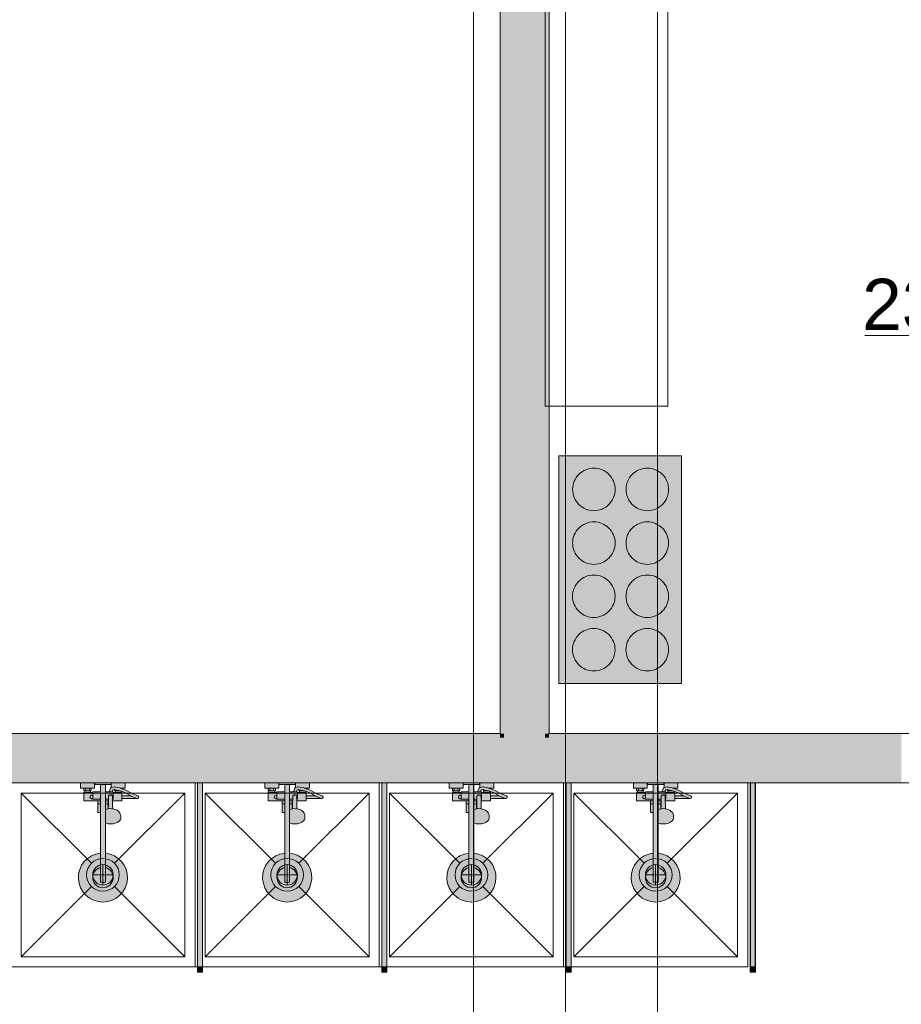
# Model space of a CAD drawing. Header units: millimetres. Extents: x -14761 to 157739, y -22400 to 107990.
# Tile 141 of 256: x 105334 to 109640, y 19858 to 24669. Entities that reach past the tile are written whole.
import ezdxf

# ---------------------------------------------------------------- set-up
doc = ezdxf.new("R2010")
doc.units = ezdxf.units.MM
doc.header["$MEASUREMENT"] = 0
doc.linetypes.add('Штриховая', pattern=[564.444447, 282.222223, -282.222223])
for name, color, linetype in [('Интерьер - конструкции мебели', 7, 'Continuous'), ('Интерьер - Мебель', 7, 'Continuous'), ('Интерьер - Оборудование', 7, 'Continuous'), ('Интерьер - Сантехника', 7, 'Continuous'), ('Конструктив - Стены Блок 200 нов', 7, 'Continuous'), ('Элемент Модели - Зона', 7, 'Continuous'), ('Элемент Модели - Оси', 7, 'Continuous')]:
    doc.layers.add(name, color=color, linetype=linetype)
doc.styles.add('СГЕНЕРИР_СТИЛЬ_1', font='txt')

msp = doc.modelspace()

# ---------------------------------------------------------------- hatches: boundary and pattern name
at = {"layer": 'Интерьер - Мебель', "linetype": 'Continuous', "lineweight": 5, "true_color": 0xcccccc}
msp.add_hatch(color=254, dxfattribs=at).paths.add_polyline_path([(108565.7, 21424.6), (108566.1, 22537.2), (107967.9, 22537.4), (107967.5, 21424.8)])
at = {"layer": 'Интерьер - Оборудование', "linetype": 'Continuous', "lineweight": 0, "true_color": 0xe5e5e5}
h = msp.add_hatch(color=254, dxfattribs=at)
h.paths.add_polyline_path([(105728.2, 20596.5, 19.949874), (105752.2, 20596.5), (105752.2, 20743.1), (105764.2, 20740.2), (105777.2, 20739.2), (105790.1, 20740.2), (105802.2, 20743.1), (105812.5, 20747.6), (105820.5, 20753.6), (105825.4, 20760.5), (105827.2, 20767.9), (105827.2, 20778.6), (105826.6, 20781.7), (105825, 20789.1), (105823.5, 20791.8), (105818.7, 20798.5), (105816.6, 20800.3), (105809.4, 20805.7), (105800, 20809.9), (105794.8, 20811.3), (105788.2, 20812.8), (105787.7, 20831), (105787.4, 20852.1), (105833.2, 20852.1), (105833.2, 20863.6), (105909.2, 20863.6, 0.853753), (105911.2, 20876.3), (105898.3, 20880.5), (105879.1, 20888.8), (105852.4, 20904), (105833.2, 20910.8), (105833.2, 20914.1), (105849.2, 20914.1), (105849.2, 20940.1), (105781.2, 20940.1), (105781.2, 20916.9), (105780.5, 20916.6), (105779.5, 20915.9), (105778.6, 20915), (105778, 20913.9), (105770.6, 20896.1), (105752.2, 20896.1), (105752.2, 20932.1), (105780.2, 20932.1), (105780.2, 20940.1), (105700.2, 20940.1), (105700.2, 20932.1), (105728.2, 20932.1), (105728.2, 20896.1), (105690.2, 20896.1), (105690.2, 20892.1), (105679.2, 20892.1), (105679.2, 20900.1), (105683.2, 20900.1), (105683.2, 20914.1), (105699.2, 20914.1), (105699.2, 20940.1), (105631.2, 20940.1), (105631.2, 20914.1), (105647.2, 20914.1), (105647.2, 20900.1), (105651.2, 20900.1), (105651.2, 20892.1), (105647.2, 20892.1), (105647.2, 20852.1), (105715.2, 20852.1), (105715.2, 20795.1), (105715.8, 20795.1), (105717.3, 20795.1), (105719.8, 20795.1), (105723.1, 20795.1), (105727, 20795.1), (105728.2, 20795.1)])
h.paths.add_polyline_path([(105790.2, 20896.1), (105784.6, 20896.1), (105788.3, 20905.1), (105796.9, 20906.5), (105797.2, 20906.5), (105797.2, 20900.1), (105801.2, 20900.1), (105801.2, 20892.1), (105790.2, 20892.1)], flags=0)
h.paths.add_polyline_path([(105829.2, 20892.1), (105829.2, 20898.5), (105847.1, 20892.1), (105873.2, 20877.2), (105874.6, 20876.6), (105833.2, 20876.6), (105833.2, 20892.1)], flags=0)
at = {"layer": 'Интерьер - Оборудование', "linetype": 'Continuous', "lineweight": 0, "true_color": 0xffffff}
for points in [[(106202.2, 20040.1), (106202.7, 20040.1), (106202.7, 20940.1), (106202.2, 20940.1)], [(106227.2, 20040.1), (106227.2, 20940.1), (106226.7, 20940.1), (106226.7, 20040.1)], [(107102.2, 20040.1), (107102.7, 20040.1), (107102.7, 20940.1), (107102.2, 20940.1)], [(107127.2, 20040.1), (107127.2, 20940.1), (107126.7, 20940.1), (107126.7, 20040.1)], [(108002.2, 20040.1), (108002.7, 20040.1), (108002.7, 20940.1), (108002.2, 20940.1)], [(108027.2, 20040.1), (108027.2, 20940.1), (108026.7, 20940.1), (108026.7, 20040.1)], [(108902.2, 20040.1), (108902.7, 20040.1), (108902.7, 20940.1), (108902.2, 20940.1)], [(108927.2, 20040.1), (108927.2, 20940.1), (108926.7, 20940.1), (108926.7, 20040.1)]]:
    msp.add_hatch(color=7, dxfattribs=at).paths.add_polyline_path(points)
at = {"layer": 'Интерьер - Оборудование', "linetype": 'Continuous', "lineweight": 0, "true_color": 0x000000}
for points in [[(106226.7, 20940.1), (106202.7, 20940.1), (106202.7, 20040.1), (106226.7, 20040.1)], [(107126.7, 20940.1), (107102.7, 20940.1), (107102.7, 20040.1), (107126.7, 20040.1)], [(108026.7, 20940.1), (108002.7, 20940.1), (108002.7, 20040.1), (108026.7, 20040.1)], [(108926.7, 20940.1), (108902.7, 20940.1), (108902.7, 20040.1), (108926.7, 20040.1)]]:
    msp.add_hatch(color=18, dxfattribs=at).paths.add_polyline_path(points)
at = {"layer": 'Интерьер - Оборудование', "linetype": 'Continuous', "lineweight": 0, "true_color": 0xe5e5e5}
h = msp.add_hatch(color=254, dxfattribs=at)
h.paths.add_polyline_path([(106628.2, 20596.5, 19.949874), (106652.2, 20596.5), (106652.2, 20743.1), (106664.2, 20740.2), (106677.2, 20739.2), (106690.1, 20740.2), (106702.2, 20743.1), (106712.5, 20747.6), (106720.5, 20753.6), (106725.4, 20760.5), (106727.2, 20767.9), (106727.2, 20778.6), (106726.6, 20781.7), (106725, 20789.1), (106723.5, 20791.8), (106718.7, 20798.5), (106716.6, 20800.3), (106709.4, 20805.7), (106700, 20809.9), (106694.8, 20811.3), (106688.2, 20812.8), (106687.7, 20831), (106687.4, 20852.1), (106733.2, 20852.1), (106733.2, 20863.6), (106809.2, 20863.6, 0.853753), (106811.2, 20876.3), (106798.3, 20880.5), (106779.1, 20888.8), (106752.4, 20904), (106733.2, 20910.8), (106733.2, 20914.1), (106749.2, 20914.1), (106749.2, 20940.1), (106681.2, 20940.1), (106681.2, 20916.9), (106680.5, 20916.6), (106679.5, 20915.9), (106678.6, 20915), (106678, 20913.9), (106670.6, 20896.1), (106652.2, 20896.1), (106652.2, 20932.1), (106680.2, 20932.1), (106680.2, 20940.1), (106600.2, 20940.1), (106600.2, 20932.1), (106628.2, 20932.1), (106628.2, 20896.1), (106590.2, 20896.1), (106590.2, 20892.1), (106579.2, 20892.1), (106579.2, 20900.1), (106583.2, 20900.1), (106583.2, 20914.1), (106599.2, 20914.1), (106599.2, 20940.1), (106531.2, 20940.1), (106531.2, 20914.1), (106547.2, 20914.1), (106547.2, 20900.1), (106551.2, 20900.1), (106551.2, 20892.1), (106547.2, 20892.1), (106547.2, 20852.1), (106615.2, 20852.1), (106615.2, 20795.1), (106615.8, 20795.1), (106617.3, 20795.1), (106619.8, 20795.1), (106623.1, 20795.1), (106627, 20795.1), (106628.2, 20795.1)])
h.paths.add_polyline_path([(106690.2, 20896.1), (106684.6, 20896.1), (106688.3, 20905.1), (106696.9, 20906.5), (106697.2, 20906.5), (106697.2, 20900.1), (106701.2, 20900.1), (106701.2, 20892.1), (106690.2, 20892.1)], flags=0)
h.paths.add_polyline_path([(106729.2, 20892.1), (106729.2, 20898.5), (106747.1, 20892.1), (106773.2, 20877.2), (106774.6, 20876.6), (106733.2, 20876.6), (106733.2, 20892.1)], flags=0)
h = msp.add_hatch(color=254, dxfattribs=at)
h.paths.add_polyline_path([(107528.2, 20596.5, 19.949874), (107552.2, 20596.5), (107552.2, 20743.1), (107564.2, 20740.2), (107577.2, 20739.2), (107590.1, 20740.2), (107602.2, 20743.1), (107612.5, 20747.6), (107620.5, 20753.6), (107625.4, 20760.5), (107627.2, 20767.9), (107627.2, 20778.6), (107626.6, 20781.7), (107625, 20789.1), (107623.5, 20791.8), (107618.7, 20798.5), (107616.6, 20800.3), (107609.4, 20805.7), (107600, 20809.9), (107594.8, 20811.3), (107588.2, 20812.8), (107587.7, 20831), (107587.4, 20852.1), (107633.2, 20852.1), (107633.2, 20863.6), (107709.2, 20863.6, 0.853753), (107711.2, 20876.3), (107698.3, 20880.5), (107679.1, 20888.8), (107652.4, 20904), (107633.2, 20910.8), (107633.2, 20914.1), (107649.2, 20914.1), (107649.2, 20940.1), (107581.2, 20940.1), (107581.2, 20916.9), (107580.5, 20916.6), (107579.5, 20915.9), (107578.6, 20915), (107578, 20913.9), (107570.6, 20896.1), (107552.2, 20896.1), (107552.2, 20932.1), (107580.2, 20932.1), (107580.2, 20940.1), (107500.2, 20940.1), (107500.2, 20932.1), (107528.2, 20932.1), (107528.2, 20896.1), (107490.2, 20896.1), (107490.2, 20892.1), (107479.2, 20892.1), (107479.2, 20900.1), (107483.2, 20900.1), (107483.2, 20914.1), (107499.2, 20914.1), (107499.2, 20940.1), (107431.2, 20940.1), (107431.2, 20914.1), (107447.2, 20914.1), (107447.2, 20900.1), (107451.2, 20900.1), (107451.2, 20892.1), (107447.2, 20892.1), (107447.2, 20852.1), (107515.2, 20852.1), (107515.2, 20795.1), (107515.8, 20795.1), (107517.3, 20795.1), (107519.8, 20795.1), (107523.1, 20795.1), (107527, 20795.1), (107528.2, 20795.1)])
h.paths.add_polyline_path([(107590.2, 20896.1), (107584.6, 20896.1), (107588.3, 20905.1), (107596.9, 20906.5), (107597.2, 20906.5), (107597.2, 20900.1), (107601.2, 20900.1), (107601.2, 20892.1), (107590.2, 20892.1)], flags=0)
h.paths.add_polyline_path([(107629.2, 20892.1), (107629.2, 20898.5), (107647.1, 20892.1), (107673.2, 20877.2), (107674.6, 20876.6), (107633.2, 20876.6), (107633.2, 20892.1)], flags=0)
h = msp.add_hatch(color=254, dxfattribs=at)
h.paths.add_polyline_path([(108428.2, 20596.5, 19.949874), (108452.2, 20596.5), (108452.2, 20743.1), (108464.2, 20740.2), (108477.2, 20739.2), (108490.1, 20740.2), (108502.2, 20743.1), (108512.5, 20747.6), (108520.5, 20753.6), (108525.4, 20760.5), (108527.2, 20767.9), (108527.2, 20778.6), (108526.6, 20781.7), (108525, 20789.1), (108523.5, 20791.8), (108518.7, 20798.5), (108516.6, 20800.3), (108509.4, 20805.7), (108500, 20809.9), (108494.8, 20811.3), (108488.2, 20812.8), (108487.7, 20831), (108487.4, 20852.1), (108533.2, 20852.1), (108533.2, 20863.6), (108609.2, 20863.6, 0.853753), (108611.2, 20876.3), (108598.3, 20880.5), (108579.1, 20888.8), (108552.4, 20904), (108533.2, 20910.8), (108533.2, 20914.1), (108549.2, 20914.1), (108549.2, 20940.1), (108481.2, 20940.1), (108481.2, 20916.9), (108480.5, 20916.6), (108479.5, 20915.9), (108478.6, 20915), (108478, 20913.9), (108470.6, 20896.1), (108452.2, 20896.1), (108452.2, 20932.1), (108480.2, 20932.1), (108480.2, 20940.1), (108400.2, 20940.1), (108400.2, 20932.1), (108428.2, 20932.1), (108428.2, 20896.1), (108390.2, 20896.1), (108390.2, 20892.1), (108379.2, 20892.1), (108379.2, 20900.1), (108383.2, 20900.1), (108383.2, 20914.1), (108399.2, 20914.1), (108399.2, 20940.1), (108331.2, 20940.1), (108331.2, 20914.1), (108347.2, 20914.1), (108347.2, 20900.1), (108351.2, 20900.1), (108351.2, 20892.1), (108347.2, 20892.1), (108347.2, 20852.1), (108415.2, 20852.1), (108415.2, 20795.1), (108415.8, 20795.1), (108417.3, 20795.1), (108419.8, 20795.1), (108423.1, 20795.1), (108427, 20795.1), (108428.2, 20795.1)])
h.paths.add_polyline_path([(108490.2, 20896.1), (108484.6, 20896.1), (108488.3, 20905.1), (108496.9, 20906.5), (108497.2, 20906.5), (108497.2, 20900.1), (108501.2, 20900.1), (108501.2, 20892.1), (108490.2, 20892.1)], flags=0)
h.paths.add_polyline_path([(108529.2, 20892.1), (108529.2, 20898.5), (108547.1, 20892.1), (108573.2, 20877.2), (108574.6, 20876.6), (108533.2, 20876.6), (108533.2, 20892.1)], flags=0)
at = {"layer": 'Интерьер - Оборудование', "linetype": 'Continuous', "lineweight": 0, "true_color": 0x666666}
for points in [[(106227.2, 20015.1), (106227.2, 20040.1), (106202.2, 20040.1), (106202.2, 20015.1)], [(107127.2, 20015.1), (107127.2, 20040.1), (107102.2, 20040.1), (107102.2, 20015.1)], [(108027.2, 20015.1), (108027.2, 20040.1), (108002.2, 20040.1), (108002.2, 20015.1)], [(108927.2, 20015.1), (108927.2, 20040.1), (108902.2, 20040.1), (108902.2, 20015.1)]]:
    msp.add_hatch(color=251, dxfattribs=at).paths.add_polyline_path(points)
at = {"layer": 'Конструктив - Стены Блок 200 нов', "linetype": 'Continuous', "lineweight": 0, "true_color": 0x000000}
for points in [[(107680, 26730), (107680, 21180.1), (107700, 21180.1), (107700, 26730)], [(107700, 26350), (107700, 21180.1), (107900, 21180.1), (107900, 26350)], [(107900, 26340), (107900, 21180.1), (107920, 21180.1), (107920, 26340)], [(107680, 21180.1), (99320, 21180.1), (99320, 21160.1), (107680, 21160.1)], [(107680, 21160.1), (107700, 21160.1), (107700, 21180.1), (107680, 21180.1)], [(107700, 21160.1), (107900, 21160.1), (107900, 21180.1), (107700, 21180.1)], [(107900, 21160.1), (107920, 21160.1), (107920, 21180.1), (107900, 21180.1)], [(107920, 21160.1), (109640.2, 21160.1), (109640.2, 21180.1), (107920, 21180.1)], [(107700, 21160.1), (99320, 21160.1), (99320, 20960.1), (107700, 20960.1)], [(107700, 20960.1), (107900, 20960.1), (107900, 21160.1), (107700, 21160.1)], [(107900, 21160.1), (107900, 20960.1), (109640.2, 20960.1), (109640.2, 21055.1), (109640.2, 21160.1)], [(99320, 20940.1), (109640.2, 20940.1), (109640.2, 20960.1), (99320, 20960.1)]]:
    msp.add_hatch(color=18, dxfattribs=at).paths.add_polyline_path(points)

# ---------------------------------------------------------------- linework, layer by layer
at = {"layer": 'Интерьер - конструкции мебели', "color": 7, "linetype": 'Continuous', "lineweight": 15, "flags": 128}
msp.add_lwpolyline([(107900, 26340), (107900, 22780.1), (108500.3, 22780.1), (108500.3, 25740.2), (111780, 25740.2), (111780, 21180.1), (112380, 21180.1), (112380, 26340)], close=True, dxfattribs=at)
at = {"layer": 'Интерьер - Мебель', "color": 7, "linetype": 'Continuous', "lineweight": 15, "flags": 128}
msp.add_lwpolyline([(108565.7, 21424.6), (108566.1, 22537.2), (107967.9, 22537.4), (107967.5, 21424.8)], close=True, dxfattribs=at)
at = {"layer": 'Интерьер - Оборудование', "color": 7, "linetype": 'Continuous', "lineweight": 15}
for p, q in [((105728.2, 20932.1), (105752.2, 20932.1)), ((106202.2, 20040.1), (106202.2, 20940.1)), ((106202.2, 20940.1), (106202.7, 20940.1)), ((106227.2, 20940.1), (106226.7, 20940.1)), ((106227.2, 20040.1), (106227.2, 20940.1)), ((106628.2, 20932.1), (106652.2, 20932.1)), ((107102.2, 20040.1), (107102.2, 20940.1)), ((107102.2, 20940.1), (107102.7, 20940.1)), ((107127.2, 20940.1), (107126.7, 20940.1)), ((107127.2, 20040.1), (107127.2, 20940.1)), ((107528.2, 20932.1), (107552.2, 20932.1)), ((108002.2, 20040.1), (108002.2, 20940.1)), ((108002.2, 20940.1), (108002.7, 20940.1)), ((108027.2, 20940.1), (108026.7, 20940.1)), ((108027.2, 20040.1), (108027.2, 20940.1)), ((108428.2, 20932.1), (108452.2, 20932.1)), ((108902.2, 20040.1), (108902.2, 20940.1)), ((108902.2, 20940.1), (108902.7, 20940.1)), ((108927.2, 20940.1), (108926.7, 20940.1)), ((108927.2, 20040.1), (108927.2, 20940.1)), ((105647.2, 20914.1), (105683.2, 20914.1)), ((105651.2, 20900.1), (105679.2, 20900.1)), ((105651.2, 20892.1), (105679.2, 20892.1)), ((105656.2, 20914.1), (105656.2, 20900.1)), ((105674.2, 20914.1), (105674.2, 20900.1)), ((105690.2, 20892.1), (105690.2, 20860.1)), ((105728.2, 20896.1), (105728.2, 20795.1)), ((105752.2, 20743.1), (105752.2, 20896.1)), ((105784.6, 20896.1), (105770.8, 20896.1)), ((105774.6, 20880.5), (105772.2, 20879.4)), ((105777.2, 20880.9), (105774.6, 20880.5)), ((105779.7, 20880.5), (105777.2, 20880.9)), ((105782.2, 20879.4), (105779.7, 20880.5)), ((105781.7, 20917.1), (105781.2, 20916.9)), ((105782.9, 20917.4), (105781.7, 20917.1)), ((105796.1, 20919.6), (105782.9, 20917.4)), ((105790.2, 20860.1), (105790.2, 20892.1)), ((105790.2, 20888.1), (105790.2, 20890.8)), ((105790.2, 20885), (105790.2, 20888.1)), ((105790.2, 20881.6), (105790.2, 20885)), ((105797.3, 20919.6), (105796.1, 20919.6)), ((105798.5, 20906.2), (105796.9, 20906.5)), ((105801.8, 20918.8), (105797.3, 20919.6)), ((105817.6, 20902.6), (105798.5, 20906.2)), ((105801.2, 20900.1), (105806.2, 20900.1)), ((105829.2, 20892.1), (105801.2, 20892.1)), ((105821.2, 20915.1), (105801.8, 20918.8)), ((105806.2, 20904.8), (105806.2, 20900.1)), ((105806.2, 20900.1), (105824.2, 20900.1)), ((105829.2, 20898.5), (105817.6, 20902.6)), ((105833.2, 20910.8), (105821.2, 20915.1)), ((105822.3, 20914.6), (105822.3, 20914.6)), ((105823.9, 20914.1), (105833.2, 20914.1)), ((105824.2, 20900.2), (105824.2, 20900.1)), ((105824.2, 20900.1), (105824.5, 20900.1)), ((106547.2, 20914.1), (106583.2, 20914.1)), ((106551.2, 20900.1), (106579.2, 20900.1)), ((106551.2, 20892.1), (106579.2, 20892.1)), ((106556.2, 20914.1), (106556.2, 20900.1)), ((106574.2, 20914.1), (106574.2, 20900.1)), ((106590.2, 20892.1), (106590.2, 20860.1)), ((106628.2, 20896.1), (106628.2, 20795.1)), ((106652.2, 20743.1), (106652.2, 20896.1)), ((106684.6, 20896.1), (106670.8, 20896.1)), ((106674.6, 20880.5), (106672.2, 20879.4)), ((106677.2, 20880.9), (106674.6, 20880.5)), ((106679.7, 20880.5), (106677.2, 20880.9)), ((106682.2, 20879.4), (106679.7, 20880.5)), ((106681.7, 20917.1), (106681.2, 20916.9)), ((106682.9, 20917.4), (106681.7, 20917.1)), ((106696.1, 20919.6), (106682.9, 20917.4)), ((106690.2, 20860.1), (106690.2, 20892.1)), ((106690.2, 20888.1), (106690.2, 20890.8)), ((106690.2, 20885), (106690.2, 20888.1)), ((106690.2, 20881.6), (106690.2, 20885)), ((106697.3, 20919.6), (106696.1, 20919.6)), ((106698.5, 20906.2), (106696.9, 20906.5)), ((106701.8, 20918.8), (106697.3, 20919.6)), ((106717.6, 20902.6), (106698.5, 20906.2)), ((106701.2, 20900.1), (106706.2, 20900.1)), ((106729.2, 20892.1), (106701.2, 20892.1)), ((106721.2, 20915.1), (106701.8, 20918.8)), ((106706.2, 20904.8), (106706.2, 20900.1)), ((106706.2, 20900.1), (106724.2, 20900.1)), ((106729.2, 20898.5), (106717.6, 20902.6)), ((106733.2, 20910.8), (106721.2, 20915.1)), ((106722.3, 20914.6), (106722.3, 20914.6)), ((106723.9, 20914.1), (106733.2, 20914.1)), ((106724.2, 20900.2), (106724.2, 20900.1)), ((106724.2, 20900.1), (106724.5, 20900.1)), ((107447.2, 20914.1), (107483.2, 20914.1)), ((107451.2, 20900.1), (107479.2, 20900.1)), ((107451.2, 20892.1), (107479.2, 20892.1)), ((107456.2, 20914.1), (107456.2, 20900.1)), ((107474.2, 20914.1), (107474.2, 20900.1)), ((107490.2, 20892.1), (107490.2, 20860.1)), ((107528.2, 20896.1), (107528.2, 20795.1)), ((107552.2, 20743.1), (107552.2, 20896.1)), ((107584.6, 20896.1), (107570.8, 20896.1)), ((107574.6, 20880.5), (107572.2, 20879.4)), ((107577.2, 20880.9), (107574.6, 20880.5)), ((107579.7, 20880.5), (107577.2, 20880.9)), ((107582.2, 20879.4), (107579.7, 20880.5)), ((107581.7, 20917.1), (107581.2, 20916.9)), ((107582.9, 20917.4), (107581.7, 20917.1)), ((107596.1, 20919.6), (107582.9, 20917.4)), ((107590.2, 20860.1), (107590.2, 20892.1)), ((107590.2, 20888.1), (107590.2, 20890.8)), ((107590.2, 20885), (107590.2, 20888.1)), ((107590.2, 20881.6), (107590.2, 20885)), ((107597.3, 20919.6), (107596.1, 20919.6)), ((107598.5, 20906.2), (107596.9, 20906.5)), ((107601.8, 20918.8), (107597.3, 20919.6)), ((107617.6, 20902.6), (107598.5, 20906.2)), ((107601.2, 20900.1), (107606.2, 20900.1)), ((107629.2, 20892.1), (107601.2, 20892.1)), ((107621.2, 20915.1), (107601.8, 20918.8)), ((107606.2, 20904.8), (107606.2, 20900.1)), ((107606.2, 20900.1), (107624.2, 20900.1)), ((107629.2, 20898.5), (107617.6, 20902.6)), ((107633.2, 20910.8), (107621.2, 20915.1)), ((107622.3, 20914.6), (107622.3, 20914.6)), ((107623.9, 20914.1), (107633.2, 20914.1)), ((107624.2, 20900.2), (107624.2, 20900.1)), ((107624.2, 20900.1), (107624.5, 20900.1)), ((108347.2, 20914.1), (108383.2, 20914.1)), ((108351.2, 20900.1), (108379.2, 20900.1)), ((108351.2, 20892.1), (108379.2, 20892.1)), ((108356.2, 20914.1), (108356.2, 20900.1)), ((108374.2, 20914.1), (108374.2, 20900.1)), ((108390.2, 20892.1), (108390.2, 20860.1)), ((108428.2, 20896.1), (108428.2, 20795.1)), ((108452.2, 20743.1), (108452.2, 20896.1)), ((108484.6, 20896.1), (108470.8, 20896.1)), ((108474.6, 20880.5), (108472.2, 20879.4)), ((108477.2, 20880.9), (108474.6, 20880.5)), ((108479.7, 20880.5), (108477.2, 20880.9)), ((108482.2, 20879.4), (108479.7, 20880.5)), ((108481.7, 20917.1), (108481.2, 20916.9)), ((108482.9, 20917.4), (108481.7, 20917.1)), ((108496.1, 20919.6), (108482.9, 20917.4)), ((108490.2, 20860.1), (108490.2, 20892.1)), ((108490.2, 20888.1), (108490.2, 20890.8)), ((108490.2, 20885), (108490.2, 20888.1)), ((108490.2, 20881.6), (108490.2, 20885)), ((108497.3, 20919.6), (108496.1, 20919.6)), ((108498.5, 20906.2), (108496.9, 20906.5)), ((108501.8, 20918.8), (108497.3, 20919.6)), ((108517.6, 20902.6), (108498.5, 20906.2)), ((108501.2, 20900.1), (108506.2, 20900.1)), ((108529.2, 20892.1), (108501.2, 20892.1)), ((108521.2, 20915.1), (108501.8, 20918.8)), ((108506.2, 20904.8), (108506.2, 20900.1)), ((108506.2, 20900.1), (108524.2, 20900.1)), ((108529.2, 20898.5), (108517.6, 20902.6)), ((108533.2, 20910.8), (108521.2, 20915.1)), ((108522.3, 20914.6), (108522.3, 20914.6)), ((108523.9, 20914.1), (108533.2, 20914.1)), ((108524.2, 20900.2), (108524.2, 20900.1)), ((108524.2, 20900.1), (108524.5, 20900.1)), ((105690.2, 20860.1), (105728.2, 20860.1)), ((105715.2, 20852.1), (105728.2, 20852.1)), ((105715.2, 20837.1), (105728.2, 20837.1)), ((105767, 20860.1), (105752.2, 20860.1)), ((105766.9, 20852.1), (105752.2, 20852.1)), ((105765.1, 20837.1), (105752.2, 20837.1)), ((105765.1, 20852.1), (105765.1, 20812.6)), ((105766.7, 20831), (105767.2, 20873.3)), ((105767.2, 20873.3), (105767.4, 20874.9)), ((105767.4, 20874.9), (105768.1, 20876.5)), ((105768.1, 20876.5), (105769.2, 20877.8)), ((105769.2, 20877.8), (105770.7, 20878.8)), ((105770.7, 20878.8), (105772.1, 20879.3)), ((105772.2, 20879.4), (105772.1, 20879.3)), ((105772.2, 20879.3), (105772.3, 20879.4)), ((105772.3, 20879.4), (105774.2, 20879.6)), ((105774.2, 20879.6), (105780.2, 20879.6)), ((105780.2, 20879.6), (105782, 20879.4)), ((105782, 20879.4), (105782.2, 20879.3)), ((105782.2, 20879.4), (105782.2, 20879.3)), ((105782.2, 20879.3), (105783.7, 20878.8)), ((105783.7, 20878.8), (105785.1, 20877.8)), ((105785.1, 20877.8), (105786.2, 20876.5)), ((105786.2, 20876.5), (105786.9, 20874.9)), ((105786.9, 20874.9), (105787.2, 20873.3)), ((105787.4, 20852.1), (105787.2, 20873.3)), ((105790.2, 20860.1), (105787.3, 20860.1)), ((105833.2, 20876.6), (105833.2, 20863.6)), ((105893.6, 20868.4), (105874.6, 20876.6)), ((105907.1, 20863.9), (105893.6, 20868.4)), ((105907.1, 20863.9), (105909.2, 20863.6)), ((106590.2, 20860.1), (106628.2, 20860.1)), ((106615.2, 20852.1), (106628.2, 20852.1)), ((106615.2, 20837.1), (106628.2, 20837.1)), ((106667, 20860.1), (106652.2, 20860.1)), ((106666.9, 20852.1), (106652.2, 20852.1)), ((106665.1, 20837.1), (106652.2, 20837.1)), ((106665.1, 20852.1), (106665.1, 20812.6)), ((106666.7, 20831), (106667.2, 20873.3)), ((106667.2, 20873.3), (106667.4, 20874.9)), ((106667.4, 20874.9), (106668.1, 20876.5)), ((106668.1, 20876.5), (106669.2, 20877.8)), ((106669.2, 20877.8), (106670.7, 20878.8)), ((106670.7, 20878.8), (106672.1, 20879.3)), ((106672.2, 20879.4), (106672.1, 20879.3)), ((106672.2, 20879.3), (106672.3, 20879.4)), ((106672.3, 20879.4), (106674.2, 20879.6)), ((106674.2, 20879.6), (106680.2, 20879.6)), ((106680.2, 20879.6), (106682, 20879.4)), ((106682, 20879.4), (106682.2, 20879.3)), ((106682.2, 20879.4), (106682.2, 20879.3)), ((106682.2, 20879.3), (106683.7, 20878.8)), ((106683.7, 20878.8), (106685.1, 20877.8)), ((106685.1, 20877.8), (106686.2, 20876.5)), ((106686.2, 20876.5), (106686.9, 20874.9)), ((106686.9, 20874.9), (106687.2, 20873.3)), ((106687.4, 20852.1), (106687.2, 20873.3)), ((106690.2, 20860.1), (106687.3, 20860.1)), ((106733.2, 20876.6), (106733.2, 20863.6)), ((106793.6, 20868.4), (106774.6, 20876.6)), ((106807.1, 20863.9), (106793.6, 20868.4)), ((106807.1, 20863.9), (106809.2, 20863.6)), ((107490.2, 20860.1), (107528.2, 20860.1)), ((107515.2, 20852.1), (107528.2, 20852.1)), ((107515.2, 20837.1), (107528.2, 20837.1)), ((107567, 20860.1), (107552.2, 20860.1)), ((107566.9, 20852.1), (107552.2, 20852.1)), ((107565.1, 20837.1), (107552.2, 20837.1)), ((107565.1, 20852.1), (107565.1, 20812.6)), ((107566.7, 20831), (107567.2, 20873.3)), ((107567.2, 20873.3), (107567.4, 20874.9)), ((107567.4, 20874.9), (107568.1, 20876.5)), ((107568.1, 20876.5), (107569.2, 20877.8)), ((107569.2, 20877.8), (107570.7, 20878.8)), ((107570.7, 20878.8), (107572.1, 20879.3)), ((107572.2, 20879.4), (107572.1, 20879.3)), ((107572.2, 20879.3), (107572.3, 20879.4)), ((107572.3, 20879.4), (107574.2, 20879.6)), ((107574.2, 20879.6), (107580.2, 20879.6)), ((107580.2, 20879.6), (107582, 20879.4)), ((107582, 20879.4), (107582.2, 20879.3)), ((107582.2, 20879.4), (107582.2, 20879.3)), ((107582.2, 20879.3), (107583.7, 20878.8)), ((107583.7, 20878.8), (107585.1, 20877.8)), ((107585.1, 20877.8), (107586.2, 20876.5)), ((107586.2, 20876.5), (107586.9, 20874.9)), ((107586.9, 20874.9), (107587.2, 20873.3)), ((107587.4, 20852.1), (107587.2, 20873.3)), ((107590.2, 20860.1), (107587.3, 20860.1)), ((107633.2, 20876.6), (107633.2, 20863.6)), ((107693.6, 20868.4), (107674.6, 20876.6)), ((107707.1, 20863.9), (107693.6, 20868.4)), ((107707.1, 20863.9), (107709.2, 20863.6)), ((108390.2, 20860.1), (108428.2, 20860.1)), ((108415.2, 20852.1), (108428.2, 20852.1)), ((108415.2, 20837.1), (108428.2, 20837.1)), ((108467, 20860.1), (108452.2, 20860.1)), ((108466.9, 20852.1), (108452.2, 20852.1)), ((108465.1, 20837.1), (108452.2, 20837.1)), ((108465.1, 20852.1), (108465.1, 20812.6)), ((108466.7, 20831), (108467.2, 20873.3)), ((108467.2, 20873.3), (108467.4, 20874.9)), ((108467.4, 20874.9), (108468.1, 20876.5)), ((108468.1, 20876.5), (108469.2, 20877.8)), ((108469.2, 20877.8), (108470.7, 20878.8)), ((108470.7, 20878.8), (108472.1, 20879.3)), ((108472.2, 20879.4), (108472.1, 20879.3)), ((108472.2, 20879.3), (108472.3, 20879.4)), ((108472.3, 20879.4), (108474.2, 20879.6)), ((108474.2, 20879.6), (108480.2, 20879.6)), ((108480.2, 20879.6), (108482, 20879.4)), ((108482, 20879.4), (108482.2, 20879.3)), ((108482.2, 20879.4), (108482.2, 20879.3)), ((108482.2, 20879.3), (108483.7, 20878.8)), ((108483.7, 20878.8), (108485.1, 20877.8)), ((108485.1, 20877.8), (108486.2, 20876.5)), ((108486.2, 20876.5), (108486.9, 20874.9)), ((108486.9, 20874.9), (108487.2, 20873.3)), ((108487.4, 20852.1), (108487.2, 20873.3)), ((108490.2, 20860.1), (108487.3, 20860.1)), ((108533.2, 20876.6), (108533.2, 20863.6)), ((108593.6, 20868.4), (108574.6, 20876.6)), ((108607.1, 20863.9), (108593.6, 20868.4)), ((108607.1, 20863.9), (108609.2, 20863.6)), ((105752.2, 20811.8), (105752.2, 20811.8)), ((105754.3, 20809.9), (105752.2, 20808.9)), ((105752.2, 20797.7), (105752.2, 20797.8)), ((105759.5, 20811.3), (105754.3, 20809.9)), ((105768, 20813.3), (105759.5, 20811.3)), ((105766.1, 20812.8), (105766.7, 20831)), ((105777.2, 20814), (105768, 20813.3)), ((105786.3, 20813.3), (105777.2, 20814)), ((105788.2, 20812.8), (105786.3, 20813.3)), ((106652.2, 20811.8), (106652.2, 20811.8)), ((106654.3, 20809.9), (106652.2, 20808.9)), ((106652.2, 20797.7), (106652.2, 20797.8)), ((106659.5, 20811.3), (106654.3, 20809.9)), ((106668, 20813.3), (106659.5, 20811.3)), ((106666.1, 20812.8), (106666.7, 20831)), ((106677.2, 20814), (106668, 20813.3)), ((106686.3, 20813.3), (106677.2, 20814)), ((106688.2, 20812.8), (106686.3, 20813.3)), ((107552.2, 20811.8), (107552.2, 20811.8)), ((107554.3, 20809.9), (107552.2, 20808.9)), ((107552.2, 20797.7), (107552.2, 20797.8)), ((107559.5, 20811.3), (107554.3, 20809.9)), ((107568, 20813.3), (107559.5, 20811.3)), ((107566.1, 20812.8), (107566.7, 20831)), ((107577.2, 20814), (107568, 20813.3)), ((107586.3, 20813.3), (107577.2, 20814)), ((107588.2, 20812.8), (107586.3, 20813.3)), ((108452.2, 20811.8), (108452.2, 20811.8)), ((108454.3, 20809.9), (108452.2, 20808.9)), ((108452.2, 20797.7), (108452.2, 20797.8)), ((108459.5, 20811.3), (108454.3, 20809.9)), ((108468, 20813.3), (108459.5, 20811.3)), ((108466.1, 20812.8), (108466.7, 20831)), ((108477.2, 20814), (108468, 20813.3)), ((108486.3, 20813.3), (108477.2, 20814)), ((108488.2, 20812.8), (108486.3, 20813.3)), ((105728.2, 20596.5), (105728.2, 20455.1)), ((105752.2, 20596.5), (105752.2, 20455.1)), ((106628.2, 20596.5), (106628.2, 20455.1)), ((106652.2, 20596.5), (106652.2, 20455.1)), ((107528.2, 20596.5), (107528.2, 20455.1)), ((107552.2, 20596.5), (107552.2, 20455.1)), ((108428.2, 20596.5), (108428.2, 20455.1)), ((108452.2, 20596.5), (108452.2, 20455.1)), ((105728.2, 20455.1), (105752.2, 20455.1)), ((106628.2, 20455.1), (106652.2, 20455.1)), ((107528.2, 20455.1), (107552.2, 20455.1)), ((108428.2, 20455.1), (108452.2, 20455.1)), ((106202.7, 20040.1), (106202.2, 20040.1)), ((106226.7, 20040.1), (106227.2, 20040.1)), ((107102.7, 20040.1), (107102.2, 20040.1)), ((107126.7, 20040.1), (107127.2, 20040.1)), ((108002.7, 20040.1), (108002.2, 20040.1)), ((108026.7, 20040.1), (108027.2, 20040.1)), ((108902.7, 20040.1), (108902.2, 20040.1)), ((108926.7, 20040.1), (108927.2, 20040.1))]:
    msp.add_line(p, q, dxfattribs=at)
msp.add_lwpolyline([(108565.7, 21424.6), (108566.1, 22537.2), (107967.9, 22537.4), (107967.5, 21424.8)], close=True, dxfattribs=at)
for points in [[(108242.3, 22373.5, 0.414214), (108138.4, 22477.5, 0.414214), (108034.5, 22373.6, 0.414214), (108138.4, 22269.6, 0.414214)], [(108503.4, 22373.4, 0.414214), (108399.6, 22477.4, 0.414214), (108295.6, 22373.5, 0.414214), (108399.5, 22269.5, 0.414214)], [(108242.2, 22111.2, 0.414214), (108138.3, 22215.1, 0.414214), (108034.4, 22111.3, 0.414214), (108138.2, 22007.3, 0.414214)], [(108503.3, 22111.1, 0.414214), (108399.4, 22215, 0.414214), (108295.5, 22111.2, 0.414214), (108399.4, 22007.2, 0.414214)], [(108242.1, 21851.4, 0.414214), (108138.2, 21955.3, 0.414214), (108034.3, 21851.5, 0.414214), (108138.1, 21747.5, 0.414214)], [(108503.2, 21851.3, 0.414214), (108399.3, 21955.2, 0.414214), (108295.4, 21851.4, 0.414214), (108399.2, 21747.4, 0.414214)], [(108242, 21590.3, 0.414214), (108138.1, 21694.3, 0.414214), (108034.2, 21590.4, 0.414214), (108138, 21486.4, 0.414214)], [(108503.1, 21590.2, 0.414214), (108399.2, 21694.2, 0.414214), (108295.3, 21590.3, 0.414214), (108399.1, 21486.3, 0.414214)]]:
    msp.add_lwpolyline(points, format="xyb", close=True, dxfattribs=at)
at = {"layer": 'Интерьер - Оборудование', "color": 7, "linetype": 'Continuous', "lineweight": 15, "flags": 128}
for points in [[(105728.2, 20596.5, 19.949874), (105752.2, 20596.5), (105752.2, 20743.1), (105764.2, 20740.2), (105777.2, 20739.2), (105790.1, 20740.2), (105802.2, 20743.1), (105812.5, 20747.6), (105820.5, 20753.6), (105825.4, 20760.5), (105827.2, 20767.9), (105827.2, 20778.6), (105826.6, 20781.7), (105825, 20789.1), (105823.5, 20791.8), (105818.7, 20798.5), (105816.6, 20800.3), (105809.4, 20805.7), (105800, 20809.9), (105794.8, 20811.3), (105788.2, 20812.8), (105787.7, 20831), (105787.4, 20852.1), (105833.2, 20852.1), (105833.2, 20863.6), (105909.2, 20863.6, 0.853753), (105911.2, 20876.3), (105898.3, 20880.5), (105879.1, 20888.8), (105852.4, 20904), (105833.2, 20910.8), (105833.2, 20914.1), (105849.2, 20914.1), (105849.2, 20940.1), (105781.2, 20940.1), (105781.2, 20916.9), (105780.5, 20916.6), (105779.5, 20915.9), (105778.6, 20915), (105778, 20913.9), (105770.6, 20896.1), (105752.2, 20896.1), (105752.2, 20932.1), (105780.2, 20932.1), (105780.2, 20940.1), (105700.2, 20940.1), (105700.2, 20932.1), (105728.2, 20932.1), (105728.2, 20896.1), (105690.2, 20896.1), (105690.2, 20892.1), (105679.2, 20892.1), (105679.2, 20900.1), (105683.2, 20900.1), (105683.2, 20914.1), (105699.2, 20914.1), (105699.2, 20940.1), (105631.2, 20940.1), (105631.2, 20914.1), (105647.2, 20914.1), (105647.2, 20900.1), (105651.2, 20900.1), (105651.2, 20892.1), (105647.2, 20892.1), (105647.2, 20852.1), (105715.2, 20852.1), (105715.2, 20795.1), (105715.8, 20795.1), (105717.3, 20795.1), (105719.8, 20795.1), (105723.1, 20795.1), (105727, 20795.1), (105728.2, 20795.1)], [(106628.2, 20596.5, 19.949874), (106652.2, 20596.5), (106652.2, 20743.1), (106664.2, 20740.2), (106677.2, 20739.2), (106690.1, 20740.2), (106702.2, 20743.1), (106712.5, 20747.6), (106720.5, 20753.6), (106725.4, 20760.5), (106727.2, 20767.9), (106727.2, 20778.6), (106726.6, 20781.7), (106725, 20789.1), (106723.5, 20791.8), (106718.7, 20798.5), (106716.6, 20800.3), (106709.4, 20805.7), (106700, 20809.9), (106694.8, 20811.3), (106688.2, 20812.8), (106687.7, 20831), (106687.4, 20852.1), (106733.2, 20852.1), (106733.2, 20863.6), (106809.2, 20863.6, 0.853753), (106811.2, 20876.3), (106798.3, 20880.5), (106779.1, 20888.8), (106752.4, 20904), (106733.2, 20910.8), (106733.2, 20914.1), (106749.2, 20914.1), (106749.2, 20940.1), (106681.2, 20940.1), (106681.2, 20916.9), (106680.5, 20916.6), (106679.5, 20915.9), (106678.6, 20915), (106678, 20913.9), (106670.6, 20896.1), (106652.2, 20896.1), (106652.2, 20932.1), (106680.2, 20932.1), (106680.2, 20940.1), (106600.2, 20940.1), (106600.2, 20932.1), (106628.2, 20932.1), (106628.2, 20896.1), (106590.2, 20896.1), (106590.2, 20892.1), (106579.2, 20892.1), (106579.2, 20900.1), (106583.2, 20900.1), (106583.2, 20914.1), (106599.2, 20914.1), (106599.2, 20940.1), (106531.2, 20940.1), (106531.2, 20914.1), (106547.2, 20914.1), (106547.2, 20900.1), (106551.2, 20900.1), (106551.2, 20892.1), (106547.2, 20892.1), (106547.2, 20852.1), (106615.2, 20852.1), (106615.2, 20795.1), (106615.8, 20795.1), (106617.3, 20795.1), (106619.8, 20795.1), (106623.1, 20795.1), (106627, 20795.1), (106628.2, 20795.1)], [(107528.2, 20596.5, 19.949874), (107552.2, 20596.5), (107552.2, 20743.1), (107564.2, 20740.2), (107577.2, 20739.2), (107590.1, 20740.2), (107602.2, 20743.1), (107612.5, 20747.6), (107620.5, 20753.6), (107625.4, 20760.5), (107627.2, 20767.9), (107627.2, 20778.6), (107626.6, 20781.7), (107625, 20789.1), (107623.5, 20791.8), (107618.7, 20798.5), (107616.6, 20800.3), (107609.4, 20805.7), (107600, 20809.9), (107594.8, 20811.3), (107588.2, 20812.8), (107587.7, 20831), (107587.4, 20852.1), (107633.2, 20852.1), (107633.2, 20863.6), (107709.2, 20863.6, 0.853753), (107711.2, 20876.3), (107698.3, 20880.5), (107679.1, 20888.8), (107652.4, 20904), (107633.2, 20910.8), (107633.2, 20914.1), (107649.2, 20914.1), (107649.2, 20940.1), (107581.2, 20940.1), (107581.2, 20916.9), (107580.5, 20916.6), (107579.5, 20915.9), (107578.6, 20915), (107578, 20913.9), (107570.6, 20896.1), (107552.2, 20896.1), (107552.2, 20932.1), (107580.2, 20932.1), (107580.2, 20940.1), (107500.2, 20940.1), (107500.2, 20932.1), (107528.2, 20932.1), (107528.2, 20896.1), (107490.2, 20896.1), (107490.2, 20892.1), (107479.2, 20892.1), (107479.2, 20900.1), (107483.2, 20900.1), (107483.2, 20914.1), (107499.2, 20914.1), (107499.2, 20940.1), (107431.2, 20940.1), (107431.2, 20914.1), (107447.2, 20914.1), (107447.2, 20900.1), (107451.2, 20900.1), (107451.2, 20892.1), (107447.2, 20892.1), (107447.2, 20852.1), (107515.2, 20852.1), (107515.2, 20795.1), (107515.8, 20795.1), (107517.3, 20795.1), (107519.8, 20795.1), (107523.1, 20795.1), (107527, 20795.1), (107528.2, 20795.1)], [(108428.2, 20596.5, 19.949874), (108452.2, 20596.5), (108452.2, 20743.1), (108464.2, 20740.2), (108477.2, 20739.2), (108490.1, 20740.2), (108502.2, 20743.1), (108512.5, 20747.6), (108520.5, 20753.6), (108525.4, 20760.5), (108527.2, 20767.9), (108527.2, 20778.6), (108526.6, 20781.7), (108525, 20789.1), (108523.5, 20791.8), (108518.7, 20798.5), (108516.6, 20800.3), (108509.4, 20805.7), (108500, 20809.9), (108494.8, 20811.3), (108488.2, 20812.8), (108487.7, 20831), (108487.4, 20852.1), (108533.2, 20852.1), (108533.2, 20863.6), (108609.2, 20863.6, 0.853753), (108611.2, 20876.3), (108598.3, 20880.5), (108579.1, 20888.8), (108552.4, 20904), (108533.2, 20910.8), (108533.2, 20914.1), (108549.2, 20914.1), (108549.2, 20940.1), (108481.2, 20940.1), (108481.2, 20916.9), (108480.5, 20916.6), (108479.5, 20915.9), (108478.6, 20915), (108478, 20913.9), (108470.6, 20896.1), (108452.2, 20896.1), (108452.2, 20932.1), (108480.2, 20932.1), (108480.2, 20940.1), (108400.2, 20940.1), (108400.2, 20932.1), (108428.2, 20932.1), (108428.2, 20896.1), (108390.2, 20896.1), (108390.2, 20892.1), (108379.2, 20892.1), (108379.2, 20900.1), (108383.2, 20900.1), (108383.2, 20914.1), (108399.2, 20914.1), (108399.2, 20940.1), (108331.2, 20940.1), (108331.2, 20914.1), (108347.2, 20914.1), (108347.2, 20900.1), (108351.2, 20900.1), (108351.2, 20892.1), (108347.2, 20892.1), (108347.2, 20852.1), (108415.2, 20852.1), (108415.2, 20795.1), (108415.8, 20795.1), (108417.3, 20795.1), (108419.8, 20795.1), (108423.1, 20795.1), (108427, 20795.1), (108428.2, 20795.1)]]:
    msp.add_lwpolyline(points, format="xyb", close=True, dxfattribs=at)
for points in [[(106226.7, 20940.1), (106202.7, 20940.1), (106202.7, 20040.1), (106226.7, 20040.1)], [(107126.7, 20940.1), (107102.7, 20940.1), (107102.7, 20040.1), (107126.7, 20040.1)], [(108026.7, 20940.1), (108002.7, 20940.1), (108002.7, 20040.1), (108026.7, 20040.1)], [(108926.7, 20940.1), (108902.7, 20940.1), (108902.7, 20040.1), (108926.7, 20040.1)], [(105790.2, 20896.1), (105784.6, 20896.1), (105788.3, 20905.1), (105796.9, 20906.5), (105797.2, 20906.5), (105797.2, 20900.1), (105801.2, 20900.1), (105801.2, 20892.1), (105790.2, 20892.1)], [(105829.2, 20892.1), (105829.2, 20898.5), (105847.1, 20892.1), (105873.2, 20877.2), (105874.6, 20876.6), (105833.2, 20876.6), (105833.2, 20892.1)], [(106690.2, 20896.1), (106684.6, 20896.1), (106688.3, 20905.1), (106696.9, 20906.5), (106697.2, 20906.5), (106697.2, 20900.1), (106701.2, 20900.1), (106701.2, 20892.1), (106690.2, 20892.1)], [(106729.2, 20892.1), (106729.2, 20898.5), (106747.1, 20892.1), (106773.2, 20877.2), (106774.6, 20876.6), (106733.2, 20876.6), (106733.2, 20892.1)], [(107590.2, 20896.1), (107584.6, 20896.1), (107588.3, 20905.1), (107596.9, 20906.5), (107597.2, 20906.5), (107597.2, 20900.1), (107601.2, 20900.1), (107601.2, 20892.1), (107590.2, 20892.1)], [(107629.2, 20892.1), (107629.2, 20898.5), (107647.1, 20892.1), (107673.2, 20877.2), (107674.6, 20876.6), (107633.2, 20876.6), (107633.2, 20892.1)], [(108490.2, 20896.1), (108484.6, 20896.1), (108488.3, 20905.1), (108496.9, 20906.5), (108497.2, 20906.5), (108497.2, 20900.1), (108501.2, 20900.1), (108501.2, 20892.1), (108490.2, 20892.1)], [(108529.2, 20892.1), (108529.2, 20898.5), (108547.1, 20892.1), (108573.2, 20877.2), (108574.6, 20876.6), (108533.2, 20876.6), (108533.2, 20892.1)], [(106227.2, 20015.1), (106227.2, 20040.1), (106202.2, 20040.1), (106202.2, 20015.1)], [(107127.2, 20015.1), (107127.2, 20040.1), (107102.2, 20040.1), (107102.2, 20015.1)], [(108027.2, 20015.1), (108027.2, 20040.1), (108002.2, 20040.1), (108002.2, 20015.1)], [(108927.2, 20015.1), (108927.2, 20040.1), (108902.2, 20040.1), (108902.2, 20015.1)]]:
    msp.add_lwpolyline(points, close=True, dxfattribs=at)
at = {"layer": 'Интерьер - Оборудование', "color": 7, "linetype": 'Continuous', "lineweight": 15}
for centre, radius, start, end in [((105685.7, 20870.1), 9, 60, 300), ((106585.7, 20870.1), 9, 60, 300), ((107485.7, 20870.1), 9, 60, 300), ((108385.7, 20870.1), 9, 60, 300), ((105740.2, 20477.1), 50, 103.8865, 76.1135), ((106640.2, 20477.1), 50, 103.8865, 76.1135), ((107540.2, 20477.1), 50, 103.8865, 76.1135), ((108440.2, 20477.1), 50, 103.8865, 76.1135)]:
    msp.add_arc(centre, radius, start, end, dxfattribs=at)
at = {"layer": 'Интерьер - Сантехника', "color": 7, "linetype": 'Continuous', "lineweight": 15}
for p, q in [((105340.2, 20890.1), (105340.2, 20090.1)), ((106140.2, 20890.1), (105340.2, 20890.1)), ((105340.2, 20890.1), (105683.6, 20546.7)), ((106140.2, 20890.1), (105796.7, 20546.7)), ((106140.2, 20090.1), (106140.2, 20890.1)), ((106240.2, 20890.1), (106240.2, 20090.1)), ((107040.2, 20890.1), (106240.2, 20890.1)), ((106240.2, 20890.1), (106583.6, 20546.7)), ((107040.2, 20890.1), (106696.7, 20546.7)), ((107040.2, 20090.1), (107040.2, 20890.1)), ((107140.2, 20890.1), (107140.2, 20090.1)), ((107940.2, 20890.1), (107140.2, 20890.1)), ((107140.2, 20890.1), (107483.6, 20546.7)), ((107940.2, 20890.1), (107596.7, 20546.7)), ((107940.2, 20090.1), (107940.2, 20890.1)), ((108040.2, 20890.1), (108040.2, 20090.1)), ((108840.2, 20890.1), (108040.2, 20890.1)), ((108040.2, 20890.1), (108383.6, 20546.7)), ((108840.2, 20890.1), (108496.7, 20546.7)), ((108840.2, 20090.1), (108840.2, 20890.1)), ((105740.2, 20440.1), (105740.2, 20540.1)), ((106640.2, 20440.1), (106640.2, 20540.1)), ((107540.2, 20440.1), (107540.2, 20540.1)), ((108440.2, 20440.1), (108440.2, 20540.1)), ((105690.2, 20490.1), (105790.2, 20490.1)), ((106590.2, 20490.1), (106690.2, 20490.1)), ((107490.2, 20490.1), (107590.2, 20490.1)), ((108390.2, 20490.1), (108490.2, 20490.1)), ((105340.2, 20090.1), (105683.6, 20433.5)), ((106140.2, 20090.1), (105796.7, 20433.5)), ((106240.2, 20090.1), (106583.6, 20433.5)), ((107040.2, 20090.1), (106696.7, 20433.5)), ((107140.2, 20090.1), (107483.6, 20433.5)), ((107940.2, 20090.1), (107596.7, 20433.5)), ((108040.2, 20090.1), (108383.6, 20433.5)), ((108840.2, 20090.1), (108496.7, 20433.5)), ((105340.2, 20090.1), (106140.2, 20090.1)), ((106240.2, 20090.1), (107040.2, 20090.1)), ((107140.2, 20090.1), (107940.2, 20090.1)), ((108040.2, 20090.1), (108840.2, 20090.1))]:
    msp.add_line(p, q, dxfattribs=at)
at = {"layer": 'Интерьер - Сантехника', "color": 7, "linetype": 'Continuous', "lineweight": 15, "flags": 128}
for points in [[(105290.2, 20040.1), (106190.2, 20040.1), (106190.2, 20940.1), (105290.2, 20940.1)], [(106190.2, 20040.1), (107090.2, 20040.1), (107090.2, 20940.1), (106190.2, 20940.1)], [(107090.2, 20040.1), (107990.2, 20040.1), (107990.2, 20940.1), (107090.2, 20940.1)], [(107990.2, 20040.1), (108890.2, 20040.1), (108890.2, 20940.1), (107990.2, 20940.1)]]:
    msp.add_lwpolyline(points, close=True, dxfattribs=at)
at = {"layer": 'Интерьер - Сантехника', "color": 7, "linetype": 'Continuous', "lineweight": 15}
for centre, radius in [((105740.2, 20490.1), 80), ((106640.2, 20490.1), 80), ((107540.2, 20490.1), 80), ((108440.2, 20490.1), 80), ((105740.2, 20490.1), 50), ((106640.2, 20490.1), 50), ((107540.2, 20490.1), 50), ((108440.2, 20490.1), 50)]:
    msp.add_circle(centre, radius, dxfattribs=at)
at = {"layer": 'Конструктив - Стены Блок 200 нов', "color": 7, "linetype": 'Continuous', "lineweight": 15, "flags": 128}
for points in [[(107680, 26730), (107680, 21180.1)], [(107920, 21180.1), (107920, 26340)], [(107680, 21180.1), (99320, 21180.1)], [(109640.2, 21180.1), (107920, 21180.1)], [(99320, 20940.1), (109640.2, 20940.1)]]:
    msp.add_lwpolyline(points, dxfattribs=at)
at = {"layer": 'Элемент Модели - Зона', "color": 7, "linetype": 'Continuous', "lineweight": 15}
msp.add_line((109461.7, 23125.3), (110762.3, 23125.3), dxfattribs=at)
at = {"layer": 'Элемент Модели - Зона', "color": 7, "linetype": 'Штриховая', "lineweight": 15, "flags": 128}
for points in [[(36150, 44957.4), (36110, 44957.4), (36110, 36320), (41880.3, 36320), (41880.3, 39141.6), (45142.5, 42405.1), (45156.7, 42391), (45156.7, 42420), (63300, 42420), (63300, 42400), (77399.7, 42400), (77399.7, 42420), (114081.4, 42420), (117316.7, 39176.5), (117320.1, 38841.9), (117320.1, 36305), (117360, 36305), (117360, 34300), (117120, 34300), (117120, 35700), (116700, 35700), (116700, 36100), (108300, 36100), (108300, 35700), (107700, 35700), (107700, 36100), (99320, 36100), (99320, 26970), (107700, 26970), (107700, 27650), (108300, 27650), (108300, 26460), (112380, 26460), (112380, 27370), (112500, 27370), (112500, 21180.1), (117120, 21180.1), (117120, 26250), (116650, 26250), (116650, 27750), (117120, 27750), (117120, 32800), (117360, 32800), (117360, 20150.1), (117120, 20150.1), (117120, 20940.1), (99320, 20940.1), (99320, 14650.1), (117120, 14650.1), (117120, 17700.1), (116700.1, 17700.1), (116700.1, 18325.6), (117120, 18325.6), (117120, 18650.1), (117360, 18650.1), (117360, 18320.1), (120850, 18320.1), (120850, 37205.1), (120238.9, 37205.1), (120238.9, 45000), (125700, 45000), (125700, 45300), (126300, 45300), (126300, 45000), (141025, 45000), (141025, 45100), (140125, 45100), (140125, 47500), (132700, 47500), (132700, 53680), (130530, 53680), (130530, 54300), (129182.9, 54300), (126300, 54300), (126300, 53700), (125700, 53700), (125700, 54212.5), (124799.8, 54212.5), (117300, 54212.5), (117300, 53700), (116700, 53700), (116700, 54212.5), (108300, 54212.5), (108300, 53700), (107700, 53700), (107700, 54212.5), (99300, 54212.5), (99300, 53700), (98700, 53700), (98700, 54212.5), (90650, 54212.5), (90650, 53700), (90050, 53700), (89950, 53700), (89950, 48632.8), (77450.1, 48632.8), (77450.1, 53800), (77450.1, 61690), (77460.1, 61690), (77460.1, 67850), (74720, 67850), (74720, 59730), (73964.5, 59730), (73964.5, 54212), (72300.1, 54212), (72300.1, 53700), (71700.1, 53700), (71700.1, 54212), (63300, 54212), (63300, 53700), (62700, 53700), (62700, 54212), (61025, 54212), (61025, 46500), (61025, 45000), (54300, 45000), (54300, 44700), (53700, 44700), (53700, 45000), (45300, 45000), (45300, 44700), (44700, 44700), (44700, 45000), (36750, 45000), (36750, 44700), (36150, 44700)], [(99320, 26730), (99320, 21180.1), (107680, 21180.1), (107680, 26730)], [(107920, 26340), (107920, 21180.1), (112380, 21180.1), (112380, 26340)]]:
    msp.add_lwpolyline(points, close=True, dxfattribs=at)
at = {"layer": 'Элемент Модели - Оси', "color": 7, "linetype": 'Continuous', "lineweight": 15}
for p, q in [((107550, 92200), (107550, -1975)), ((108000, 92200), (108000, -1975)), ((108450, 92200), (108450, -1975))]:
    msp.add_line(p, q, dxfattribs=at)

# ---------------------------------------------------------------- texts
at = {"layer": 'Элемент Модели - Зона', "color": 7, "lineweight": 15, "insert": (110112, 23254.6), "char_height": 250, "attachment_point": 5, "style": 'СГЕНЕРИР_СТИЛЬ_1'}
msp.add_mtext('\\A1;{\\pqc;\\fArial|b0|i0|c204|p38;23,01 м²}', dxfattribs=at)

doc.saveas('drawing.dxf')
